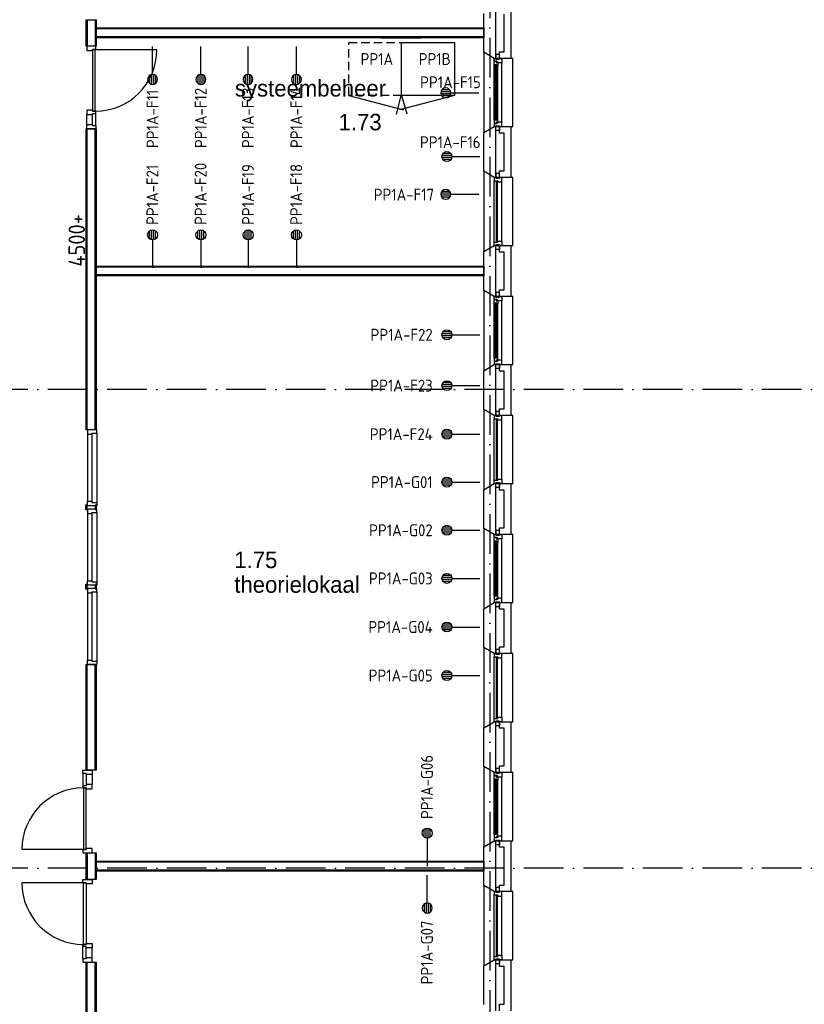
# Model space of a CAD drawing. Header units: millimetres. Extents: x -6587 to 112313, y 244 to 84344.
# Tile 6 of 42: x 26667 to 38533, y 18016 to 32905. Entities that reach past the tile are written whole.
import ezdxf
from ezdxf.enums import TextEntityAlignment as Align

# ---------------------------------------------------------------- set-up
doc = ezdxf.new("R2010")
doc.units = ezdxf.units.MM
doc.header["$LTSCALE"] = 100
doc.linetypes.add('DASHDOT', pattern=[9, 6, -1.5, 0, -1.5])
doc.linetypes.add('HIDDEN', pattern=[9.525, 6.35, -3.175])
doc.layers.get('0').update_dxf_attribs({"linetype": 'CONTINUOUS'})
for name, color, linetype in [('AL$1----_ALGEMEEN', 7, 'CONTINUOUS'), ('AL$1----_TEKST', 7, 'CONTINUOUS'), ('AL$7----_STRAMIEN', 1, 'DASHDOT'), ('AL21----_BUITENWAND', 4, 'CONTINUOUS'), ('AL21K---_ISOLATIE', 1, 'CONTINUOUS'), ('AL22----_BINNENWAND', 7, 'CONTINUOUS'), ('AL28----_KONSTRUKTIE', 3, 'CONTINUOUS'), ('AL31----_BUITENKOZ', 7, 'CONTINUOUS'), ('AL32----_BINNENKOZ', 7, 'CONTINUOUS'), ('AL32----_DRAAIRICHTING', 1, 'CONTINUOUS'), ('BOUW', 8, 'CONTINUOUS'), ('EB6441--_ATTRIB', 2, 'CONTINUOUS'), ('EL63104-_LICHT-ASP230V', 3, 'CONTINUOUS'), ('EL6441--_DATACOM', 3, 'CONTINUOUS'), ('LIJN035', 50, 'CONTINUOUS')]:
    doc.layers.add(name, color=color, linetype=linetype)
doc.styles.add('1_8', font='iso', dxfattribs={"width": 0.7, "height": 1.8})
doc.styles.add('BURO-025', font='BUROFONT.shx', dxfattribs={"height": 250})
doc.styles.get("Standard").update_dxf_attribs({"font": 'iso.shx'})

# ---------------------------------------------------------------- blocks, each defined once
blk = doc.blocks.new('ES4X2')
for p, q in [((-0.45, 1.4), (-0.45, 2.6)), ((-0.15, 1.27), (-0.15, 2.73)), ((0.15, 1.27), (0.15, 2.73)), ((0.45, 1.4), (0.45, 2.6)), ((0, 1.25), (0, -3))]:
    blk.add_line(p, q)
blk.add_circle((0, 2), 0.75)
at = {"style": '1_8', "flags": 8}
for tag, p in [('NUMMER', (1.25, 3.5)), ('CODE', (-1.25, 3.5))]:
    blk.add_attdef(tag, text='', height=1.8, rotation=90, dxfattribs=at).set_placement(p, align=Align.MIDDLE_LEFT)
blk.add_attdef('M_CODE', text='', height=1.8, dxfattribs=at).set_placement((0, 0), align=Align.MIDDLE_CENTER)

msp = doc.modelspace()

# ---------------------------------------------------------------- linework, layer by layer
at = {"layer": 'AL$1----_ALGEMEEN', "color": 8, "linetype": 'HIDDEN'}
msp.add_line((32134.8, 32630), (32734.8, 32630), dxfattribs=at)
at = {"layer": 'AL$7----_STRAMIEN', "color": 1}
for p, q in [((33774.8, 76734.4), (33774.8, 7509.2)), ((94298.3, 27314.6), (16060, 27314.6)), ((94298.3, 20073.8), (16060, 20073.8))]:
    msp.add_line(p, q, dxfattribs=at)
at = {"layer": 'AL21----_BUITENWAND', "color": 8}
for p, q in [((34094.8, 33090), (34094.8, 32320)), ((33994.8, 32420), (33994.8, 32990)), ((33925.8, 32420), (33994.8, 32420)), ((33925.8, 32320), (33925.8, 32420)), ((34094.8, 32320), (33925.8, 32320)), ((33925.8, 31190), (33925.8, 31290)), ((33925.8, 31290), (34094.8, 31290)), ((34094.8, 31290), (34094.8, 30520)), ((33994.8, 31190), (33925.8, 31190)), ((33994.8, 30620), (33994.8, 31190)), ((33925.8, 30620), (33994.8, 30620)), ((33925.8, 30520), (33925.8, 30620)), ((34094.8, 30520), (33925.8, 30520)), ((33925.8, 29390), (33925.8, 29490)), ((33925.8, 29490), (34094.8, 29490)), ((34094.8, 29490), (34094.8, 28720)), ((33994.8, 29390), (33925.8, 29390)), ((33994.8, 28820), (33994.8, 29390)), ((33925.8, 28820), (33994.8, 28820)), ((33925.8, 28720), (33925.8, 28820)), ((34094.8, 28720), (33925.8, 28720)), ((33925.8, 27590), (33925.8, 27690)), ((33925.8, 27690), (34094.8, 27690)), ((33994.8, 27590), (33925.8, 27590)), ((33994.8, 27020), (33994.8, 27590)), ((34094.8, 27690), (34094.8, 26920)), ((33925.8, 27020), (33994.8, 27020)), ((33925.8, 26920), (33925.8, 27020)), ((34094.8, 26920), (33925.8, 26920)), ((33925.8, 25790), (33925.8, 25890)), ((33925.8, 25890), (34094.8, 25890)), ((33994.8, 25790), (33925.8, 25790)), ((33994.8, 25220), (33994.8, 25790)), ((34094.8, 25890), (34094.8, 25120)), ((33925.8, 25220), (33994.8, 25220)), ((33925.8, 25120), (33925.8, 25220)), ((34094.8, 25120), (33925.8, 25120)), ((33925.8, 23990), (33925.8, 24090)), ((33925.8, 24090), (34094.8, 24090)), ((33994.8, 23990), (33925.8, 23990)), ((33994.8, 23420), (33994.8, 23990)), ((34094.8, 24090), (34094.8, 23320)), ((33925.8, 23420), (33994.8, 23420)), ((33925.8, 23320), (33925.8, 23420)), ((34094.8, 23320), (33925.8, 23320)), ((33925.8, 22190), (33925.8, 22290)), ((33925.8, 22290), (34094.8, 22290)), ((33994.8, 22190), (33925.8, 22190)), ((33994.8, 21620), (33994.8, 22190)), ((34094.8, 22290), (34094.8, 21520)), ((33925.8, 21620), (33994.8, 21620)), ((33925.8, 21520), (33925.8, 21620)), ((34094.8, 21520), (33925.8, 21520)), ((33925.8, 20390), (33925.8, 20490)), ((33925.8, 20490), (34094.8, 20490)), ((34094.8, 20490), (34094.8, 19720)), ((33994.8, 20390), (33925.8, 20390)), ((33994.8, 19820), (33994.8, 20390)), ((33925.8, 19820), (33994.8, 19820)), ((33925.8, 19720), (33925.8, 19820)), ((34094.8, 19720), (33925.8, 19720)), ((33925.8, 18590), (33925.8, 18690)), ((33925.8, 18690), (34094.8, 18690)), ((34094.8, 18690), (34094.8, 17920)), ((33994.8, 18590), (33925.8, 18590)), ((33994.8, 18020), (33994.8, 18590)), ((33925.8, 18020), (33994.8, 18020)), ((33925.8, 17920), (33925.8, 18020))]:
    msp.add_line(p, q, dxfattribs=at)
at = {"layer": 'AL21K---_ISOLATIE', "color": 8, "linetype": 'Continuous'}
for p, q in [((33864.8, 32990), (33864.8, 32420)), ((33864.8, 31190), (33864.8, 30620)), ((33864.8, 29390), (33864.8, 28820)), ((33864.8, 27590), (33864.8, 27020)), ((33864.8, 25790), (33864.8, 25220)), ((33864.8, 23990), (33864.8, 23420)), ((33864.8, 22190), (33864.8, 21620)), ((33864.8, 20390), (33864.8, 19820)), ((33864.8, 18590), (33864.8, 18020))]:
    msp.add_line(p, q, dxfattribs=at)
at = {"layer": 'AL22----_BINNENWAND', "color": 8}
for p, q in [((27674.8, 32505), (27674.8, 32905)), ((27674.8, 32905), (27824.8, 32905)), ((27824.8, 32905), (27824.8, 32505)), ((27824.8, 32630), (27824.8, 32780)), ((27824.8, 32780), (33684.8, 32780)), ((33684.8, 32780), (33684.8, 32630)), ((33684.8, 32630), (27824.8, 32630)), ((27824.8, 32505), (27674.8, 32505)), ((27674.8, 26705), (27674.8, 31253.9)), ((27674.8, 31253.9), (27824.8, 31253.9)), ((27824.8, 31253.9), (27824.8, 26705)), ((27824.8, 29030), (27824.8, 29180)), ((27824.8, 29180), (33684.8, 29180)), ((33684.8, 29180), (33684.8, 29030)), ((33684.8, 29030), (27824.8, 29030)), ((27824.8, 26705), (27674.8, 26705)), ((27674.8, 21556.1), (27674.8, 23155)), ((27674.8, 23155), (27824.8, 23155)), ((27824.8, 23155), (27824.8, 21556.1)), ((27824.8, 21556.1), (27674.8, 21556.1)), ((27674.8, 19905), (27674.8, 20305)), ((27674.8, 20305), (27824.8, 20305)), ((27824.8, 20305), (27824.8, 19905)), ((27824.8, 20030), (27824.8, 20180)), ((27824.8, 20180), (33684.8, 20180)), ((33684.8, 20180), (33684.8, 20030)), ((33684.8, 20030), (27824.8, 20030)), ((27824.8, 19905), (27674.8, 19905)), ((27674.8, 15209), (27674.8, 18653.9)), ((27674.8, 18653.9), (27824.8, 18653.9)), ((27824.8, 18653.9), (27824.8, 15209))]:
    msp.add_line(p, q, dxfattribs=at)
at = {"layer": 'AL22----_BINNENWAND', "color": 8, "linetype": 'Continuous'}
for p, q in [((27689.8, 32905), (27689.8, 32505)), ((27809.8, 32905), (27809.8, 32505)), ((33684.8, 32765), (27824.8, 32765)), ((33684.8, 32645), (27824.8, 32645)), ((27689.8, 26705), (27689.8, 31253.9)), ((27809.8, 26705), (27809.8, 31253.9)), ((33684.8, 29165), (27824.8, 29165)), ((33684.8, 29045), (27824.8, 29045)), ((27689.8, 21556.1), (27689.8, 23155)), ((27809.8, 21556.1), (27809.8, 23155)), ((27689.8, 20305), (27689.8, 19905)), ((27809.8, 20305), (27809.8, 19905)), ((33684.8, 20165), (27824.8, 20165)), ((33684.8, 20045), (27824.8, 20045)), ((27689.8, 15209), (27689.8, 18653.9)), ((27809.8, 15209), (27809.8, 18653.9))]:
    msp.add_line(p, q, dxfattribs=at)
at = {"layer": 'AL28----_KONSTRUKTIE', "color": 8}
for p, q in [((33864.8, 33090), (33864.8, 32320)), ((33684.8, 32412.4), (33684.8, 32997.6)), ((33844.8, 32320), (33684.8, 32412.4)), ((33864.8, 32320), (33844.8, 32320)), ((33684.8, 31197.6), (33844.8, 31290)), ((33844.8, 31290), (33864.8, 31290)), ((33864.8, 31290), (33864.8, 30520)), ((33684.8, 30612.4), (33684.8, 31197.6)), ((33844.8, 30520), (33684.8, 30612.4)), ((33864.8, 30520), (33844.8, 30520)), ((33684.8, 29397.6), (33844.8, 29490)), ((33844.8, 29490), (33864.8, 29490)), ((33864.8, 29490), (33864.8, 28720)), ((33684.8, 28812.4), (33684.8, 29397.6)), ((33844.8, 28720), (33684.8, 28812.4)), ((33864.8, 28720), (33844.8, 28720)), ((33684.8, 27597.6), (33844.8, 27690)), ((33684.8, 27012.4), (33684.8, 27597.6)), ((33844.8, 27690), (33864.8, 27690)), ((33864.8, 27690), (33864.8, 26920)), ((33844.8, 26920), (33684.8, 27012.4)), ((33864.8, 26920), (33844.8, 26920)), ((33684.8, 25797.6), (33844.8, 25890)), ((33684.8, 25212.4), (33684.8, 25797.6)), ((33844.8, 25890), (33864.8, 25890)), ((33864.8, 25890), (33864.8, 25120)), ((33844.8, 25120), (33684.8, 25212.4)), ((33864.8, 25120), (33844.8, 25120)), ((33684.8, 23997.6), (33844.8, 24090)), ((33684.8, 23412.4), (33684.8, 23997.6)), ((33844.8, 24090), (33864.8, 24090)), ((33864.8, 24090), (33864.8, 23320)), ((33844.8, 23320), (33684.8, 23412.4)), ((33864.8, 23320), (33844.8, 23320)), ((33684.8, 22197.6), (33844.8, 22290)), ((33684.8, 21612.4), (33684.8, 22197.6)), ((33844.8, 22290), (33864.8, 22290)), ((33864.8, 22290), (33864.8, 21520)), ((33844.8, 21520), (33684.8, 21612.4)), ((33864.8, 21520), (33844.8, 21520)), ((33684.8, 20397.6), (33844.8, 20490)), ((33844.8, 20490), (33864.8, 20490)), ((33864.8, 20490), (33864.8, 19720)), ((33684.8, 19812.4), (33684.8, 20397.6)), ((33844.8, 19720), (33684.8, 19812.4)), ((33864.8, 19720), (33844.8, 19720)), ((33684.8, 18597.6), (33844.8, 18690)), ((33844.8, 18690), (33864.8, 18690)), ((33864.8, 18690), (33864.8, 17920)), ((33684.8, 18012.4), (33684.8, 18597.6))]:
    msp.add_line(p, q, dxfattribs=at)
at = {"layer": 'AL31----_BUITENKOZ', "color": 8}
for p, q in [((33844.8, 32320), (33684.8, 32412.4)), ((33684.8, 32412.4), (33684.8, 31197.6)), ((34124.8, 32320), (33844.8, 32320)), ((33844.8, 32320), (33869.8, 32320)), ((33844.8, 32276), (33844.8, 32320)), ((33925.8, 32381), (33869.8, 32381)), ((33869.8, 32381), (33869.8, 32310)), ((33869.8, 32320), (33869.8, 32310)), ((33869.8, 32310), (33925.8, 32310)), ((33869.8, 32310), (33925.8, 32310)), ((33925.8, 32310), (33925.8, 32381)), ((33925.8, 32310), (33925.8, 32320)), ((33925.8, 32320), (33958.8, 32320)), ((33958.8, 32320), (33958.8, 32253)), ((34124.8, 31290), (34124.8, 32320)), ((33841.8, 32263.3), (33846.1, 32265.7)), ((33841.8, 32220.8), (33841.8, 32263.3)), ((33882.8, 32220.8), (33841.8, 32220.8)), ((33841.8, 31389.2), (33841.8, 32220.8)), ((33844.1, 32220.8), (33857.7, 32220.8)), ((33844.1, 32203.8), (33844.1, 32220.8)), ((33857.7, 32203.8), (33844.1, 32203.8)), ((33880.8, 32276), (33844.8, 32276)), ((33846.1, 32265.7), (33846.1, 32272.8)), ((33846.1, 32272.8), (33875.8, 32272.8)), ((33857.7, 32220.8), (33857.7, 32203.8)), ((33875.8, 32272.8), (33875.8, 32250.3)), ((33875.8, 32250.3), (33880.8, 32250.3)), ((33880.8, 32270), (33880.8, 32276)), ((33895.8, 32270), (33880.8, 32270)), ((33880.8, 32250.3), (33880.8, 32258.3)), ((33880.8, 32258.3), (33895.8, 32258.3)), ((33882.8, 32203.8), (33882.8, 32220.8)), ((33895.8, 32205.9), (33882.8, 32203.8)), ((33895.8, 32253), (33895.8, 32270)), ((33895.8, 32258.3), (33895.8, 32253)), ((33958.8, 32253), (33895.8, 32253)), ((33895.8, 32253), (33895.8, 32205.9)), ((33895.8, 31404.1), (33895.8, 32205.9)), ((33958.8, 31357), (33958.8, 32253)), ((33684.8, 31197.6), (33844.8, 31290)), ((33882.8, 31389.2), (33841.8, 31389.2)), ((33841.8, 31389.2), (33841.8, 31346.7)), ((33841.8, 31346.7), (33846.1, 31344.2)), ((33857.7, 31406.2), (33844.1, 31406.2)), ((33844.1, 31406.2), (33844.1, 31389.2)), ((33844.1, 31389.2), (33857.7, 31389.2)), ((33880.8, 31334), (33844.8, 31334)), ((33844.8, 31334), (33844.8, 31290)), ((33844.8, 31290), (34124.8, 31290)), ((33844.8, 31290), (33869.8, 31290)), ((33846.1, 31344.2), (33846.1, 31337.2)), ((33846.1, 31337.2), (33875.8, 31337.2)), ((33857.7, 31389.2), (33857.7, 31406.2)), ((33869.8, 31300), (33925.8, 31300)), ((33869.8, 31229), (33869.8, 31300)), ((33869.8, 31290), (33869.8, 31300)), ((33869.8, 31300), (33925.8, 31300)), ((33875.8, 31337.2), (33875.8, 31359.7)), ((33875.8, 31359.7), (33880.8, 31359.7)), ((33880.8, 31359.7), (33880.8, 31351.7)), ((33880.8, 31351.7), (33895.8, 31351.7)), ((33895.8, 31340), (33880.8, 31340)), ((33880.8, 31340), (33880.8, 31334)), ((33895.8, 31404.1), (33882.8, 31406.2)), ((33882.8, 31406.2), (33882.8, 31389.2)), ((33895.8, 31357), (33895.8, 31404.1)), ((33958.8, 31357), (33895.8, 31357)), ((33895.8, 31357), (33895.8, 31340)), ((33895.8, 31351.7), (33895.8, 31357)), ((33925.8, 31300), (33925.8, 31229)), ((33925.8, 31300), (33925.8, 31290)), ((33925.8, 31290), (33958.8, 31290)), ((33958.8, 31290), (33958.8, 31357)), ((33925.8, 31229), (33869.8, 31229)), ((33844.8, 30520), (33684.8, 30612.4)), ((33684.8, 30612.4), (33684.8, 29397.6)), ((33925.8, 30581), (33869.8, 30581)), ((33869.8, 30581), (33869.8, 30510)), ((33925.8, 30510), (33925.8, 30581)), ((34124.8, 30520), (33844.8, 30520)), ((33844.8, 29540), (33844.8, 30470)), ((33869.8, 30510), (33925.8, 30510)), ((33958.8, 29557), (33958.8, 30453)), ((34124.8, 29490), (34124.8, 30520)), ((33684.8, 29397.6), (33844.8, 29490)), ((33844.8, 29490), (34124.8, 29490)), ((33869.8, 29500), (33925.8, 29500)), ((33869.8, 29429), (33869.8, 29500)), ((33925.8, 29500), (33925.8, 29429)), ((33925.8, 29429), (33869.8, 29429)), ((33844.8, 28720), (33684.8, 28812.4)), ((33684.8, 28812.4), (33684.8, 27597.6)), ((33925.8, 28781), (33869.8, 28781)), ((33869.8, 28781), (33869.8, 28710)), ((33925.8, 28710), (33925.8, 28781)), ((33841.8, 28663.3), (33846.1, 28665.7)), ((33841.8, 28620.8), (33841.8, 28663.3)), ((33882.8, 28620.8), (33841.8, 28620.8)), ((33841.8, 27789.2), (33841.8, 28620.8)), ((33844.1, 28620.8), (33857.7, 28620.8)), ((33844.1, 28603.8), (33844.1, 28620.8)), ((33857.7, 28603.8), (33844.1, 28603.8)), ((34124.8, 28720), (33844.8, 28720)), ((33844.8, 28720), (33869.8, 28720)), ((33844.8, 28676), (33844.8, 28720)), ((33880.8, 28676), (33844.8, 28676)), ((33846.1, 28665.7), (33846.1, 28672.8)), ((33846.1, 28672.8), (33875.8, 28672.8)), ((33857.7, 28620.8), (33857.7, 28603.8)), ((33869.8, 28720), (33869.8, 28710)), ((33869.8, 28710), (33925.8, 28710)), ((33869.8, 28710), (33925.8, 28710)), ((33875.8, 28672.8), (33875.8, 28650.3)), ((33875.8, 28650.3), (33880.8, 28650.3)), ((33880.8, 28670), (33880.8, 28676)), ((33895.8, 28670), (33880.8, 28670)), ((33880.8, 28650.3), (33880.8, 28658.3)), ((33880.8, 28658.3), (33895.8, 28658.3)), ((33882.8, 28603.8), (33882.8, 28620.8)), ((33895.8, 28605.9), (33882.8, 28603.8)), ((33895.8, 28653), (33895.8, 28670)), ((33895.8, 28658.3), (33895.8, 28653)), ((33958.8, 28653), (33895.8, 28653)), ((33895.8, 28653), (33895.8, 28605.9)), ((33895.8, 27804.1), (33895.8, 28605.9)), ((33925.8, 28710), (33925.8, 28720)), ((33925.8, 28720), (33958.8, 28720)), ((33958.8, 28720), (33958.8, 28653)), ((33958.8, 27757), (33958.8, 28653)), ((34124.8, 27690), (34124.8, 28720)), ((33882.8, 27789.2), (33841.8, 27789.2)), ((33841.8, 27789.2), (33841.8, 27746.7)), ((33841.8, 27746.7), (33846.1, 27744.2)), ((33857.7, 27806.2), (33844.1, 27806.2)), ((33844.1, 27806.2), (33844.1, 27789.2)), ((33844.1, 27789.2), (33857.7, 27789.2)), ((33880.8, 27734), (33844.8, 27734)), ((33844.8, 27734), (33844.8, 27690)), ((33846.1, 27744.2), (33846.1, 27737.2)), ((33846.1, 27737.2), (33875.8, 27737.2)), ((33857.7, 27789.2), (33857.7, 27806.2)), ((33869.8, 27700), (33925.8, 27700)), ((33869.8, 27629), (33869.8, 27700)), ((33869.8, 27690), (33869.8, 27700)), ((33869.8, 27700), (33925.8, 27700)), ((33875.8, 27737.2), (33875.8, 27759.7)), ((33875.8, 27759.7), (33880.8, 27759.7)), ((33880.8, 27759.7), (33880.8, 27751.7)), ((33880.8, 27751.7), (33895.8, 27751.7)), ((33895.8, 27740), (33880.8, 27740)), ((33880.8, 27740), (33880.8, 27734)), ((33895.8, 27804.1), (33882.8, 27806.2)), ((33882.8, 27806.2), (33882.8, 27789.2)), ((33895.8, 27757), (33895.8, 27804.1)), ((33958.8, 27757), (33895.8, 27757)), ((33895.8, 27757), (33895.8, 27740)), ((33895.8, 27751.7), (33895.8, 27757)), ((33925.8, 27700), (33925.8, 27629)), ((33925.8, 27700), (33925.8, 27690)), ((33958.8, 27690), (33958.8, 27757)), ((33684.8, 27597.6), (33844.8, 27690)), ((33844.8, 27690), (34124.8, 27690)), ((33844.8, 27690), (33869.8, 27690)), ((33925.8, 27629), (33869.8, 27629)), ((33925.8, 27690), (33958.8, 27690)), ((33844.8, 26920), (33684.8, 27012.4)), ((33684.8, 27012.4), (33684.8, 25797.6)), ((33925.8, 26981), (33869.8, 26981)), ((33869.8, 26981), (33869.8, 26910)), ((33925.8, 26910), (33925.8, 26981)), ((34124.8, 26920), (33844.8, 26920)), ((33844.8, 25940), (33844.8, 26870)), ((33869.8, 26910), (33925.8, 26910)), ((33958.8, 25957), (33958.8, 26853)), ((34124.8, 25890), (34124.8, 26920)), ((33684.8, 25797.6), (33844.8, 25890)), ((33844.8, 25890), (34124.8, 25890)), ((33869.8, 25900), (33925.8, 25900)), ((33869.8, 25829), (33869.8, 25900)), ((33925.8, 25829), (33869.8, 25829)), ((33925.8, 25900), (33925.8, 25829)), ((33844.8, 25120), (33684.8, 25212.4)), ((33684.8, 25212.4), (33684.8, 23997.6)), ((33925.8, 25181), (33869.8, 25181)), ((33869.8, 25181), (33869.8, 25110)), ((33925.8, 25110), (33925.8, 25181)), ((33841.8, 25063.3), (33846.1, 25065.7)), ((33841.8, 25020.8), (33841.8, 25063.3)), ((33882.8, 25020.8), (33841.8, 25020.8)), ((33841.8, 24189.2), (33841.8, 25020.8)), ((33844.1, 25020.8), (33857.7, 25020.8)), ((33844.1, 25003.8), (33844.1, 25020.8)), ((34124.8, 25120), (33844.8, 25120)), ((33844.8, 25120), (33869.8, 25120)), ((33844.8, 25076), (33844.8, 25120)), ((33880.8, 25076), (33844.8, 25076)), ((33846.1, 25065.7), (33846.1, 25072.8)), ((33846.1, 25072.8), (33875.8, 25072.8)), ((33857.7, 25020.8), (33857.7, 25003.8)), ((33869.8, 25120), (33869.8, 25110)), ((33869.8, 25110), (33925.8, 25110)), ((33869.8, 25110), (33925.8, 25110)), ((33875.8, 25072.8), (33875.8, 25050.3)), ((33875.8, 25050.3), (33880.8, 25050.3)), ((33880.8, 25070), (33880.8, 25076)), ((33895.8, 25070), (33880.8, 25070)), ((33880.8, 25050.3), (33880.8, 25058.3)), ((33880.8, 25058.3), (33895.8, 25058.3)), ((33882.8, 25003.8), (33882.8, 25020.8)), ((33895.8, 25053), (33895.8, 25070)), ((33895.8, 25058.3), (33895.8, 25053)), ((33895.8, 25053), (33895.8, 25005.9)), ((33958.8, 25053), (33895.8, 25053)), ((33925.8, 25110), (33925.8, 25120)), ((33925.8, 25120), (33958.8, 25120)), ((33958.8, 25120), (33958.8, 25053)), ((33958.8, 24157), (33958.8, 25053)), ((34124.8, 24090), (34124.8, 25120)), ((33857.7, 25003.8), (33844.1, 25003.8)), ((33895.8, 25005.9), (33882.8, 25003.8)), ((33895.8, 24204.1), (33895.8, 25005.9)), ((33882.8, 24189.2), (33841.8, 24189.2)), ((33841.8, 24189.2), (33841.8, 24146.7)), ((33841.8, 24146.7), (33846.1, 24144.2)), ((33857.7, 24206.2), (33844.1, 24206.2)), ((33844.1, 24206.2), (33844.1, 24189.2)), ((33844.1, 24189.2), (33857.7, 24189.2)), ((33880.8, 24134), (33844.8, 24134)), ((33844.8, 24134), (33844.8, 24090)), ((33846.1, 24144.2), (33846.1, 24137.2)), ((33846.1, 24137.2), (33875.8, 24137.2)), ((33857.7, 24189.2), (33857.7, 24206.2)), ((33875.8, 24137.2), (33875.8, 24159.7)), ((33875.8, 24159.7), (33880.8, 24159.7)), ((33880.8, 24159.7), (33880.8, 24151.7)), ((33880.8, 24151.7), (33895.8, 24151.7)), ((33895.8, 24140), (33880.8, 24140)), ((33880.8, 24140), (33880.8, 24134)), ((33895.8, 24204.1), (33882.8, 24206.2)), ((33882.8, 24206.2), (33882.8, 24189.2)), ((33895.8, 24157), (33895.8, 24204.1)), ((33958.8, 24157), (33895.8, 24157)), ((33895.8, 24157), (33895.8, 24140)), ((33895.8, 24151.7), (33895.8, 24157)), ((33958.8, 24090), (33958.8, 24157)), ((33684.8, 23997.6), (33844.8, 24090)), ((33844.8, 24090), (33869.8, 24090)), ((33844.8, 24090), (34124.8, 24090)), ((33869.8, 24090), (33869.8, 24100)), ((33869.8, 24100), (33925.8, 24100)), ((33869.8, 24100), (33925.8, 24100)), ((33869.8, 24029), (33869.8, 24100)), ((33925.8, 24029), (33869.8, 24029)), ((33925.8, 24100), (33925.8, 24090)), ((33925.8, 24100), (33925.8, 24029)), ((33925.8, 24090), (33958.8, 24090)), ((33844.8, 23320), (33684.8, 23412.4)), ((33684.8, 23412.4), (33684.8, 22197.6)), ((33925.8, 23381), (33869.8, 23381)), ((33869.8, 23381), (33869.8, 23310)), ((33925.8, 23310), (33925.8, 23381)), ((34124.8, 23320), (33844.8, 23320)), ((33844.8, 22340), (33844.8, 23270)), ((33869.8, 23310), (33925.8, 23310)), ((33958.8, 22357), (33958.8, 23253)), ((34124.8, 22290), (34124.8, 23320)), ((33684.8, 22197.6), (33844.8, 22290)), ((33844.8, 22290), (34124.8, 22290)), ((33869.8, 22300), (33925.8, 22300)), ((33869.8, 22229), (33869.8, 22300)), ((33925.8, 22229), (33869.8, 22229)), ((33925.8, 22300), (33925.8, 22229)), ((33844.8, 21520), (33684.8, 21612.4)), ((33684.8, 21612.4), (33684.8, 20397.6)), ((33841.8, 21463.3), (33846.1, 21465.7)), ((33841.8, 21420.8), (33841.8, 21463.3)), ((34124.8, 21520), (33844.8, 21520)), ((33844.8, 21520), (33869.8, 21520)), ((33844.8, 21476), (33844.8, 21520)), ((33880.8, 21476), (33844.8, 21476)), ((33846.1, 21465.7), (33846.1, 21472.8)), ((33846.1, 21472.8), (33875.8, 21472.8)), ((33925.8, 21581), (33869.8, 21581)), ((33869.8, 21581), (33869.8, 21510)), ((33869.8, 21520), (33869.8, 21510)), ((33869.8, 21510), (33925.8, 21510)), ((33869.8, 21510), (33925.8, 21510)), ((33875.8, 21472.8), (33875.8, 21450.3)), ((33875.8, 21450.3), (33880.8, 21450.3)), ((33880.8, 21470), (33880.8, 21476)), ((33895.8, 21470), (33880.8, 21470)), ((33880.8, 21450.3), (33880.8, 21458.3)), ((33880.8, 21458.3), (33895.8, 21458.3)), ((33895.8, 21453), (33895.8, 21470)), ((33895.8, 21458.3), (33895.8, 21453)), ((33958.8, 21453), (33895.8, 21453)), ((33895.8, 21453), (33895.8, 21405.9)), ((33925.8, 21510), (33925.8, 21581)), ((33925.8, 21510), (33925.8, 21520)), ((33925.8, 21520), (33958.8, 21520)), ((33958.8, 21520), (33958.8, 21453)), ((33958.8, 20557), (33958.8, 21453)), ((34124.8, 20490), (34124.8, 21520)), ((33882.8, 21420.8), (33841.8, 21420.8)), ((33841.8, 20589.2), (33841.8, 21420.8)), ((33844.1, 21420.8), (33857.7, 21420.8)), ((33844.1, 21403.8), (33844.1, 21420.8)), ((33857.7, 21403.8), (33844.1, 21403.8)), ((33857.7, 21420.8), (33857.7, 21403.8)), ((33882.8, 21403.8), (33882.8, 21420.8)), ((33895.8, 21405.9), (33882.8, 21403.8)), ((33895.8, 20604.1), (33895.8, 21405.9)), ((33882.8, 20589.2), (33841.8, 20589.2)), ((33841.8, 20589.2), (33841.8, 20546.7)), ((33841.8, 20546.7), (33846.1, 20544.2)), ((33857.7, 20606.2), (33844.1, 20606.2)), ((33844.1, 20606.2), (33844.1, 20589.2)), ((33844.1, 20589.2), (33857.7, 20589.2)), ((33857.7, 20589.2), (33857.7, 20606.2)), ((33875.8, 20537.2), (33875.8, 20559.7)), ((33875.8, 20559.7), (33880.8, 20559.7)), ((33880.8, 20559.7), (33880.8, 20551.7)), ((33880.8, 20551.7), (33895.8, 20551.7)), ((33895.8, 20604.1), (33882.8, 20606.2)), ((33882.8, 20606.2), (33882.8, 20589.2)), ((33895.8, 20557), (33895.8, 20604.1)), ((33958.8, 20557), (33895.8, 20557)), ((33895.8, 20557), (33895.8, 20540)), ((33895.8, 20551.7), (33895.8, 20557)), ((33958.8, 20490), (33958.8, 20557)), ((33684.8, 20397.6), (33844.8, 20490)), ((33880.8, 20534), (33844.8, 20534)), ((33844.8, 20534), (33844.8, 20490)), ((33844.8, 20490), (34124.8, 20490)), ((33844.8, 20490), (33869.8, 20490)), ((33846.1, 20544.2), (33846.1, 20537.2)), ((33846.1, 20537.2), (33875.8, 20537.2)), ((33869.8, 20500), (33925.8, 20500)), ((33869.8, 20429), (33869.8, 20500)), ((33869.8, 20490), (33869.8, 20500)), ((33869.8, 20500), (33925.8, 20500)), ((33925.8, 20429), (33869.8, 20429)), ((33895.8, 20540), (33880.8, 20540)), ((33880.8, 20540), (33880.8, 20534)), ((33925.8, 20500), (33925.8, 20429)), ((33925.8, 20500), (33925.8, 20490)), ((33925.8, 20490), (33958.8, 20490)), ((33844.8, 19720), (33684.8, 19812.4)), ((33684.8, 19812.4), (33684.8, 18597.6)), ((34124.8, 19720), (33844.8, 19720)), ((33844.8, 18740), (33844.8, 19670)), ((33925.8, 19781), (33869.8, 19781)), ((33869.8, 19781), (33869.8, 19710)), ((33869.8, 19710), (33925.8, 19710)), ((33925.8, 19710), (33925.8, 19781)), ((34124.8, 18690), (34124.8, 19720)), ((33958.8, 18757), (33958.8, 19653)), ((33684.8, 18597.6), (33844.8, 18690)), ((33844.8, 18690), (34124.8, 18690)), ((33869.8, 18700), (33925.8, 18700)), ((33869.8, 18629), (33869.8, 18700)), ((33925.8, 18629), (33869.8, 18629)), ((33925.8, 18700), (33925.8, 18629))]:
    msp.add_line(p, q, dxfattribs=at)
at = {"layer": 'AL31----_BUITENKOZ', "color": 8, "linetype": 'Continuous'}
for p, q in [((33880.8, 32218.8), (33859.8, 32218.8)), ((33859.8, 32218.8), (33859.8, 31391.2)), ((33880.8, 31391.2), (33880.8, 32218.8)), ((33859.8, 31391.2), (33880.8, 31391.2)), ((33869.8, 30520), (33844.8, 30520)), ((33844.8, 30520), (33844.8, 30470)), ((33844.8, 30470), (33844.8, 30470)), ((33844.8, 30470), (33895.8, 30470)), ((33869.8, 30510), (33869.8, 30520)), ((33869.8, 30520), (33869.8, 30520)), ((33925.8, 30510), (33869.8, 30510)), ((33891.8, 30465), (33870.8, 30465)), ((33870.8, 30465), (33870.8, 29545)), ((33891.8, 29545), (33891.8, 30465)), ((33895.8, 30470), (33895.8, 30453)), ((33895.8, 30453), (33958.8, 30453)), ((33958.8, 30520), (33925.8, 30520)), ((33925.8, 30520), (33925.8, 30510)), ((33958.8, 30453), (33958.8, 30520)), ((33958.8, 30453), (33958.8, 30453)), ((33958.8, 30453), (33958.8, 30453)), ((33958.8, 30453), (33958.8, 30453)), ((33958.8, 30453), (33958.8, 30453)), ((33844.8, 29540), (33844.8, 29540)), ((33844.8, 29540), (33895.8, 29540)), ((33844.8, 29490), (33844.8, 29540)), ((33869.8, 29490), (33844.8, 29490)), ((33925.8, 29500), (33869.8, 29500)), ((33869.8, 29500), (33869.8, 29490)), ((33869.8, 29490), (33869.8, 29490)), ((33870.8, 29545), (33891.8, 29545)), ((33895.8, 29540), (33895.8, 29557)), ((33895.8, 29557), (33958.8, 29557)), ((33925.8, 29490), (33925.8, 29500)), ((33958.8, 29490), (33925.8, 29490)), ((33958.8, 29557), (33958.8, 29557)), ((33958.8, 29557), (33958.8, 29557)), ((33958.8, 29557), (33958.8, 29557)), ((33958.8, 29557), (33958.8, 29557)), ((33958.8, 29557), (33958.8, 29490)), ((33880.8, 28618.8), (33859.8, 28618.8)), ((33859.8, 28618.8), (33859.8, 27791.2)), ((33880.8, 27791.2), (33880.8, 28618.8)), ((33859.8, 27791.2), (33880.8, 27791.2)), ((33869.8, 26920), (33844.8, 26920)), ((33844.8, 26920), (33844.8, 26870)), ((33844.8, 26870), (33844.8, 26870)), ((33844.8, 26870), (33895.8, 26870)), ((33869.8, 26910), (33869.8, 26920)), ((33869.8, 26920), (33869.8, 26920)), ((33925.8, 26910), (33869.8, 26910)), ((33891.8, 26865), (33870.8, 26865)), ((33870.8, 26865), (33870.8, 25945)), ((33891.8, 25945), (33891.8, 26865)), ((33895.8, 26870), (33895.8, 26853)), ((33895.8, 26853), (33958.8, 26853)), ((33958.8, 26920), (33925.8, 26920)), ((33925.8, 26920), (33925.8, 26910)), ((33958.8, 26853), (33958.8, 26920)), ((33958.8, 26853), (33958.8, 26853)), ((33958.8, 26853), (33958.8, 26853)), ((33958.8, 26853), (33958.8, 26853)), ((33958.8, 26853), (33958.8, 26853)), ((33844.8, 25940), (33844.8, 25940)), ((33844.8, 25940), (33895.8, 25940)), ((33844.8, 25890), (33844.8, 25940)), ((33870.8, 25945), (33891.8, 25945)), ((33895.8, 25940), (33895.8, 25957)), ((33895.8, 25957), (33958.8, 25957)), ((33958.8, 25957), (33958.8, 25957)), ((33958.8, 25957), (33958.8, 25957)), ((33958.8, 25957), (33958.8, 25957)), ((33958.8, 25957), (33958.8, 25957)), ((33958.8, 25957), (33958.8, 25890)), ((33869.8, 25890), (33844.8, 25890)), ((33925.8, 25900), (33869.8, 25900)), ((33869.8, 25900), (33869.8, 25890)), ((33869.8, 25890), (33869.8, 25890)), ((33925.8, 25890), (33925.8, 25900)), ((33958.8, 25890), (33925.8, 25890)), ((33880.8, 25018.8), (33859.8, 25018.8)), ((33859.8, 25018.8), (33859.8, 24191.2)), ((33880.8, 24191.2), (33880.8, 25018.8)), ((33859.8, 24191.2), (33880.8, 24191.2)), ((33869.8, 23320), (33844.8, 23320)), ((33844.8, 23320), (33844.8, 23270)), ((33844.8, 23270), (33844.8, 23270)), ((33844.8, 23270), (33895.8, 23270)), ((33869.8, 23310), (33869.8, 23320)), ((33869.8, 23320), (33869.8, 23320)), ((33925.8, 23310), (33869.8, 23310)), ((33891.8, 23265), (33870.8, 23265)), ((33870.8, 23265), (33870.8, 22345)), ((33891.8, 22345), (33891.8, 23265)), ((33895.8, 23270), (33895.8, 23253)), ((33895.8, 23253), (33958.8, 23253)), ((33958.8, 23320), (33925.8, 23320)), ((33925.8, 23320), (33925.8, 23310)), ((33958.8, 23253), (33958.8, 23320)), ((33958.8, 23253), (33958.8, 23253)), ((33958.8, 23253), (33958.8, 23253)), ((33958.8, 23253), (33958.8, 23253)), ((33958.8, 23253), (33958.8, 23253)), ((33844.8, 22340), (33844.8, 22340)), ((33844.8, 22340), (33895.8, 22340)), ((33844.8, 22290), (33844.8, 22340)), ((33870.8, 22345), (33891.8, 22345)), ((33895.8, 22340), (33895.8, 22357)), ((33895.8, 22357), (33958.8, 22357)), ((33958.8, 22357), (33958.8, 22357)), ((33958.8, 22357), (33958.8, 22357)), ((33958.8, 22357), (33958.8, 22357)), ((33958.8, 22357), (33958.8, 22357)), ((33958.8, 22357), (33958.8, 22290)), ((33869.8, 22290), (33844.8, 22290)), ((33925.8, 22300), (33869.8, 22300)), ((33869.8, 22300), (33869.8, 22290)), ((33869.8, 22290), (33869.8, 22290)), ((33925.8, 22290), (33925.8, 22300)), ((33958.8, 22290), (33925.8, 22290)), ((33880.8, 21418.8), (33859.8, 21418.8)), ((33859.8, 21418.8), (33859.8, 20591.2)), ((33880.8, 20591.2), (33880.8, 21418.8)), ((33859.8, 20591.2), (33880.8, 20591.2)), ((33869.8, 19720), (33844.8, 19720)), ((33844.8, 19720), (33844.8, 19670)), ((33844.8, 19670), (33844.8, 19670)), ((33844.8, 19670), (33895.8, 19670)), ((33869.8, 19710), (33869.8, 19720)), ((33869.8, 19720), (33869.8, 19720)), ((33925.8, 19710), (33869.8, 19710)), ((33891.8, 19665), (33870.8, 19665)), ((33870.8, 19665), (33870.8, 18745)), ((33891.8, 18745), (33891.8, 19665)), ((33895.8, 19670), (33895.8, 19653)), ((33958.8, 19720), (33925.8, 19720)), ((33925.8, 19720), (33925.8, 19710)), ((33958.8, 19653), (33958.8, 19720)), ((33895.8, 19653), (33958.8, 19653)), ((33958.8, 19653), (33958.8, 19653)), ((33958.8, 19653), (33958.8, 19653)), ((33958.8, 19653), (33958.8, 19653)), ((33958.8, 19653), (33958.8, 19653)), ((33844.8, 18740), (33844.8, 18740)), ((33844.8, 18740), (33895.8, 18740)), ((33844.8, 18690), (33844.8, 18740)), ((33869.8, 18690), (33844.8, 18690)), ((33925.8, 18700), (33869.8, 18700)), ((33869.8, 18700), (33869.8, 18690)), ((33869.8, 18690), (33869.8, 18690)), ((33870.8, 18745), (33891.8, 18745)), ((33895.8, 18740), (33895.8, 18757)), ((33895.8, 18757), (33958.8, 18757)), ((33925.8, 18690), (33925.8, 18700)), ((33958.8, 18690), (33925.8, 18690)), ((33958.8, 18757), (33958.8, 18757)), ((33958.8, 18757), (33958.8, 18757)), ((33958.8, 18757), (33958.8, 18757)), ((33958.8, 18757), (33958.8, 18757)), ((33958.8, 18757), (33958.8, 18690))]:
    msp.add_line(p, q, dxfattribs=at)
at = {"layer": 'AL32----_BINNENKOZ', "color": 8}
for p, q in [((27819.3, 32504.9), (27680.3, 32504.9)), ((27680.3, 32504.9), (27680.3, 32437.9)), ((27819.3, 32454.9), (27819.3, 32504.9)), ((27680.3, 32437.9), (27768.3, 32437.9)), ((27768.3, 32437.9), (27768.3, 32454.9)), ((27768.3, 32454.9), (27819.3, 32454.9)), ((27808.3, 32454.9), (27768.3, 32454.9)), ((27768.3, 32454.9), (27768.3, 31520.9)), ((27808.3, 31520.9), (27808.3, 32454.9)), ((27768.3, 31537.9), (27680.3, 31537.9)), ((27680.3, 31537.9), (27680.3, 31470.9)), ((27680.3, 31470.9), (27768.3, 31470.9)), ((27680.3, 31320.9), (27680.3, 31470.9)), ((27768.3, 31520.9), (27768.3, 31537.9)), ((27819.3, 31520.9), (27768.3, 31520.9)), ((27768.3, 31520.9), (27808.3, 31520.9)), ((27768.3, 31470.9), (27768.3, 31487.9)), ((27768.3, 31487.9), (27819.3, 31487.9)), ((27768.3, 31320.9), (27768.3, 31470.9)), ((27819.3, 31487.9), (27819.3, 31520.9)), ((27819.3, 31487.9), (27819.3, 31520.9)), ((27819.3, 31303.9), (27819.3, 31487.9)), ((27680.3, 31253.9), (27680.3, 31320.9)), ((27680.3, 31320.9), (27768.3, 31320.9)), ((27768.3, 31320.9), (27768.3, 31303.9)), ((27768.3, 31303.9), (27819.3, 31303.9)), ((27819.3, 31303.9), (27819.3, 31253.9)), ((27819.3, 31253.9), (27680.3, 31253.9)), ((27831.8, 26705), (27692.8, 26705)), ((27692.8, 26705), (27692.8, 26638)), ((27755.8, 26638), (27755.8, 26655)), ((27755.8, 26655), (27831.8, 26655)), ((27831.8, 26655), (27831.8, 26705)), ((27831.8, 26655), (27831.8, 25605)), ((27692.8, 26638), (27692.8, 25622)), ((27692.8, 26638), (27755.8, 26638)), ((27755.8, 26638), (27755.8, 25622)), ((27692.8, 25555), (27692.8, 25622)), ((27692.8, 25622), (27755.8, 25622)), ((27755.8, 25622), (27755.8, 25605)), ((27669.3, 25555), (27669.3, 25567.5)), ((27669.3, 25567.5), (27687.3, 25567.5)), ((27669.3, 25492.5), (27669.3, 25555)), ((27687.3, 25492.5), (27669.3, 25492.5)), ((27687.3, 25505), (27687.3, 25555)), ((27687.3, 25555), (27692.8, 25555)), ((27687.3, 25505), (27687.3, 25492.5)), ((27692.8, 25505), (27687.3, 25505)), ((27831.8, 25555), (27692.8, 25555)), ((27831.8, 25505), (27692.8, 25505)), ((27692.8, 25505), (27692.8, 25438)), ((27755.8, 25605), (27831.8, 25605)), ((27812.3, 25555), (27806.8, 25555)), ((27806.8, 25505), (27812.3, 25505)), ((27830.3, 25567.5), (27812.3, 25567.5)), ((27812.3, 25505), (27812.3, 25555)), ((27812.3, 25505), (27812.3, 25492.5)), ((27812.3, 25492.5), (27830.3, 25492.5)), ((27830.3, 25555), (27830.3, 25567.5)), ((27830.3, 25492.5), (27830.3, 25555)), ((27831.8, 25605), (27831.8, 25555)), ((27831.8, 25455), (27831.8, 25505)), ((27692.8, 25438), (27755.8, 25438)), ((27692.8, 25438), (27692.8, 24422)), ((27755.8, 25438), (27755.8, 25455)), ((27755.8, 25455), (27831.8, 25455)), ((27755.8, 25438), (27755.8, 24422)), ((27831.8, 25455), (27831.8, 24405)), ((27692.8, 24355), (27692.8, 24422)), ((27692.8, 24422), (27755.8, 24422)), ((27755.8, 24422), (27755.8, 24405)), ((27669.3, 24355), (27669.3, 24367.5)), ((27669.3, 24367.5), (27687.3, 24367.5)), ((27669.3, 24292.5), (27669.3, 24355)), ((27687.3, 24292.5), (27669.3, 24292.5)), ((27687.3, 24305), (27687.3, 24355)), ((27687.3, 24355), (27692.8, 24355)), ((27687.3, 24305), (27687.3, 24292.5)), ((27692.8, 24305), (27687.3, 24305)), ((27831.8, 24355), (27692.8, 24355)), ((27831.8, 24305), (27692.8, 24305)), ((27692.8, 24305), (27692.8, 24238)), ((27755.8, 24405), (27831.8, 24405)), ((27812.3, 24355), (27806.8, 24355)), ((27806.8, 24305), (27812.3, 24305)), ((27830.3, 24367.5), (27812.3, 24367.5)), ((27812.3, 24305), (27812.3, 24355)), ((27812.3, 24305), (27812.3, 24292.5)), ((27812.3, 24292.5), (27830.3, 24292.5)), ((27830.3, 24355), (27830.3, 24367.5)), ((27830.3, 24292.5), (27830.3, 24355)), ((27831.8, 24405), (27831.8, 24355)), ((27831.8, 24255), (27831.8, 24305)), ((27692.8, 24238), (27755.8, 24238)), ((27692.8, 24238), (27692.8, 23222)), ((27755.8, 24238), (27755.8, 24255)), ((27755.8, 24255), (27831.8, 24255)), ((27755.8, 24238), (27755.8, 23222)), ((27831.8, 24255), (27831.8, 23205)), ((27692.8, 23155), (27692.8, 23222)), ((27692.8, 23222), (27755.8, 23222)), ((27831.8, 23155), (27692.8, 23155)), ((27755.8, 23222), (27755.8, 23205)), ((27755.8, 23205), (27831.8, 23205)), ((27831.8, 23205), (27831.8, 23155)), ((27623.3, 21506.1), (27623.3, 21556.1)), ((27623.3, 21556.1), (27762.3, 21556.1)), ((27674.3, 21506.1), (27623.3, 21506.1)), ((27623.3, 21506.1), (27623.3, 21322.1)), ((27674.3, 21489.1), (27674.3, 21506.1)), ((27762.3, 21489.1), (27674.3, 21489.1)), ((27674.3, 21489.1), (27674.3, 21339.1)), ((27762.3, 21556.1), (27762.3, 21489.1)), ((27762.3, 21489.1), (27762.3, 21339.1)), ((27623.3, 21322.1), (27623.3, 21289.1)), ((27674.3, 21322.1), (27623.3, 21322.1)), ((27623.3, 21322.1), (27623.3, 21289.1)), ((27762.3, 21339.1), (27674.3, 21339.1)), ((27674.3, 21339.1), (27674.3, 21322.1)), ((27762.3, 21272.1), (27762.3, 21339.1)), ((27623.3, 21289.1), (27674.3, 21289.1)), ((27674.3, 21289.1), (27634.3, 21289.1)), ((27634.3, 21289.1), (27634.3, 20355.1)), ((27674.3, 21289.1), (27674.3, 21272.1)), ((27674.3, 20355.1), (27674.3, 21289.1)), ((27674.3, 21272.1), (27762.3, 21272.1)), ((27674.3, 20355.1), (27623.3, 20355.1)), ((27623.3, 20355.1), (27623.3, 20305.1)), ((27623.3, 20305.1), (27762.3, 20305.1)), ((27634.3, 20355.1), (27674.3, 20355.1)), ((27674.3, 20372.1), (27674.3, 20355.1)), ((27762.3, 20372.1), (27674.3, 20372.1)), ((27762.3, 20305.1), (27762.3, 20372.1)), ((27623.3, 19854.9), (27623.3, 19904.9)), ((27623.3, 19904.9), (27762.3, 19904.9)), ((27674.3, 19854.9), (27623.3, 19854.9)), ((27634.3, 18920.9), (27634.3, 19854.9)), ((27634.3, 19854.9), (27674.3, 19854.9)), ((27674.3, 19837.9), (27674.3, 19854.9)), ((27674.3, 19854.9), (27674.3, 18920.9)), ((27762.3, 19837.9), (27674.3, 19837.9)), ((27762.3, 19904.9), (27762.3, 19837.9)), ((27623.3, 18887.9), (27623.3, 18920.9)), ((27623.3, 18920.9), (27674.3, 18920.9)), ((27623.3, 18887.9), (27623.3, 18920.9)), ((27674.3, 18920.9), (27634.3, 18920.9)), ((27674.3, 18920.9), (27674.3, 18937.9)), ((27674.3, 18937.9), (27762.3, 18937.9)), ((27762.3, 18937.9), (27762.3, 18870.9)), ((27623.3, 18703.9), (27623.3, 18887.9)), ((27674.3, 18887.9), (27623.3, 18887.9)), ((27674.3, 18870.9), (27674.3, 18887.9)), ((27674.3, 18720.9), (27674.3, 18870.9)), ((27762.3, 18870.9), (27674.3, 18870.9)), ((27762.3, 18720.9), (27762.3, 18870.9)), ((27674.3, 18703.9), (27623.3, 18703.9)), ((27623.3, 18703.9), (27623.3, 18653.9)), ((27623.3, 18653.9), (27762.3, 18653.9)), ((27674.3, 18720.9), (27674.3, 18703.9)), ((27762.3, 18720.9), (27674.3, 18720.9)), ((27762.3, 18653.9), (27762.3, 18720.9))]:
    msp.add_line(p, q, dxfattribs=at)
at = {"layer": 'AL32----_DRAAIRICHTING', "color": 8}
for p, q in [((27808.3, 32454.9), (28742.3, 32454.9)), ((27634.3, 20355.1), (26700.3, 20355.1)), ((27634.3, 19854.9), (26700.3, 19854.9))]:
    msp.add_line(p, q, dxfattribs=at)
for centre, start, end in [((27808.3, 32454.9), 270, 0), ((27634.3, 20355.1), 90, 180), ((27634.3, 19854.9), 180, 270)]:
    msp.add_arc(centre, 934, start, end, dxfattribs=at)
at = {"layer": 'LIJN035', "color": 50, "linetype": 'HIDDEN', "ltscale": 0.2}
for p, q in [((31642.8, 32560.5), (32442.8, 32560.5)), ((31642.8, 31760.5), (31642.8, 32560.5)), ((32442.8, 31760.5), (31642.8, 31760.5))]:
    msp.add_line(p, q, dxfattribs=at)
at = {"layer": 'LIJN035', "color": 50}
for p, q in [((32442.8, 32560.5), (33242.8, 32560.5)), ((32442.8, 31760.5), (32442.8, 32560.5)), ((33242.8, 32560.5), (33242.8, 31760.5)), ((33242.8, 31760.5), (32442.8, 31760.5))]:
    msp.add_line(p, q, dxfattribs=at)
at = {"layer": 'LIJN035', "color": 10}
for p, q in [((31642.8, 31760.5), (32472.8, 31540.5)), ((32432.8, 31760.5), (32362.8, 31470.5)), ((33242.8, 31760.5), (32412.8, 31540.5)), ((32442.8, 31760.5), (32522.8, 31480.5))]:
    msp.add_line(p, q, dxfattribs=at)

# ---------------------------------------------------------------- block references
at = {"layer": 'EL6441--_DATACOM'}
ref = msp.add_blockref('ES4X2', (28677, 32201.5), dxfattribs=dict(at, xscale=-100, yscale=100, zscale=100, rotation=180))
ref.add_attrib('CODE', 'PP1A-F11', dxfattribs={"layer": 'EB6441--_ATTRIB', "color": 1, "height": 180, "rotation": 90, "style": '1_8', "flags": 8}).set_placement((28676, 30963.5), align=Align.MIDDLE_LEFT)
ref = msp.add_blockref('ES4X2', (29407, 32201.5), dxfattribs=dict(at, xscale=-100, yscale=100, zscale=100, rotation=180))
ref.add_attrib('CODE', 'PP1A-F12', dxfattribs={"layer": 'EB6441--_ATTRIB', "color": 1, "height": 180, "rotation": 90, "style": '1_8', "flags": 8}).set_placement((29406, 30963.5), align=Align.MIDDLE_LEFT)
ref = msp.add_blockref('ES4X2', (30120, 32201.5), dxfattribs=dict(at, xscale=-100, yscale=100, zscale=100, rotation=180))
ref.add_attrib('CODE', 'PP1A-F13', dxfattribs={"layer": 'EB6441--_ATTRIB', "color": 1, "height": 180, "rotation": 90, "style": '1_8', "flags": 8}).set_placement((30119, 30963.5), align=Align.MIDDLE_LEFT)
ref = msp.add_blockref('ES4X2', (30853, 32201.5), dxfattribs=dict(at, xscale=-100, yscale=100, zscale=100, rotation=180))
ref.add_attrib('CODE', 'PP1A-F14', dxfattribs={"layer": 'EB6441--_ATTRIB', "color": 1, "height": 180, "rotation": 90, "style": '1_8', "flags": 8}).set_placement((30852, 30963.5), align=Align.MIDDLE_LEFT)
ref = msp.add_blockref('ES4X2', (33311, 31798.5), dxfattribs=dict(at, xscale=-100, yscale=100, zscale=100, rotation=89.99999999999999))
ref.add_attrib('CODE', 'PP1A-F15', dxfattribs={"layer": 'EB6441--_ATTRIB', "color": 1, "height": 180, "style": '1_8', "flags": 8}).set_placement((32723, 31958.5), align=Align.MIDDLE_LEFT)
ref = msp.add_blockref('ES4X2', (33328, 30835.5), dxfattribs=dict(at, xscale=100, yscale=100, zscale=100, rotation=90))
ref.add_attrib('CODE', 'PP1A-F16', dxfattribs={"layer": 'EB6441--_ATTRIB', "color": 1, "height": 180, "style": '1_8', "flags": 8}).set_placement((33637, 31052.5), align=Align.MIDDLE_RIGHT)
ref = msp.add_blockref('ES4X2', (28677, 29451.5), dxfattribs=dict(at, xscale=100, yscale=100, zscale=100))
ref.add_attrib('CODE', 'PP1A-F21', dxfattribs={"layer": 'EB6441--_ATTRIB', "color": 1, "height": 180, "rotation": 90, "style": '1_8', "flags": 8}).set_placement((28674, 29801.5), align=Align.MIDDLE_LEFT)
ref = msp.add_blockref('ES4X2', (29407, 29451.5), dxfattribs=dict(at, xscale=100, yscale=100, zscale=100))
ref.add_attrib('CODE', 'PP1A-F20', dxfattribs={"layer": 'EB6441--_ATTRIB', "color": 1, "height": 180, "rotation": 90, "style": '1_8', "flags": 8}).set_placement((29404, 29801.5), align=Align.MIDDLE_LEFT)
ref = msp.add_blockref('ES4X2', (30123, 29451.5), dxfattribs=dict(at, xscale=100, yscale=100, zscale=100))
ref.add_attrib('CODE', 'PP1A-F19', dxfattribs={"layer": 'EB6441--_ATTRIB', "color": 1, "height": 180, "rotation": 90, "style": '1_8', "flags": 8}).set_placement((30120, 29801.5), align=Align.MIDDLE_LEFT)
ref = msp.add_blockref('ES4X2', (30853, 29451.5), dxfattribs=dict(at, xscale=100, yscale=100, zscale=100))
ref.add_attrib('CODE', 'PP1A-F18', dxfattribs={"layer": 'EB6441--_ATTRIB', "color": 1, "height": 180, "rotation": 90, "style": '1_8', "flags": 8}).set_placement((30850, 29801.5), align=Align.MIDDLE_LEFT)
ref = msp.add_blockref('ES4X2', (33311, 30264.5), dxfattribs=dict(at, xscale=-100, yscale=100, zscale=100, rotation=89.99999999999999))
ref.add_attrib('CODE', 'PP1A-F17', dxfattribs={"layer": 'EB6441--_ATTRIB', "color": 1, "height": 180, "style": '1_8', "flags": 8}).set_placement((32021, 30259.5), align=Align.MIDDLE_LEFT)
ref = msp.add_blockref('ES4X2', (33328, 28140.5), dxfattribs=dict(at, xscale=100, yscale=100, zscale=100, rotation=90))
ref.add_attrib('CODE', 'PP1A-F22', dxfattribs={"layer": 'EB6441--_ATTRIB', "color": 1, "height": 180, "style": '1_8', "flags": 8}).set_placement((32913, 28140.5), align=Align.MIDDLE_RIGHT)
ref = msp.add_blockref('ES4X2', (33328, 27371.5), dxfattribs=dict(at, xscale=100, yscale=100, zscale=100, rotation=90))
ref.add_attrib('CODE', 'PP1A-F23', dxfattribs={"layer": 'EB6441--_ATTRIB', "color": 1, "height": 180, "style": '1_8', "flags": 8}).set_placement((32913, 27371.5), align=Align.MIDDLE_RIGHT)
ref = msp.add_blockref('ES4X2', (33328, 26637.5), dxfattribs=dict(at, xscale=100, yscale=100, zscale=100, rotation=90))
ref.add_attrib('CODE', 'PP1A-F24', dxfattribs={"layer": 'EB6441--_ATTRIB', "color": 1, "height": 180, "style": '1_8', "flags": 8}).set_placement((32913, 26637.5), align=Align.MIDDLE_RIGHT)
ref = msp.add_blockref('ES4X2', (33328, 25912.5), dxfattribs=dict(at, xscale=100, yscale=100, zscale=100, rotation=90))
ref.add_attrib('CODE', 'PP1A-G01', dxfattribs={"layer": 'EB6441--_ATTRIB', "color": 1, "height": 180, "style": '1_8', "flags": 8}).set_placement((32913, 25912.5), align=Align.MIDDLE_RIGHT)
ref = msp.add_blockref('ES4X2', (33328, 25184.5), dxfattribs=dict(at, xscale=100, yscale=100, zscale=100, rotation=90))
ref.add_attrib('CODE', 'PP1A-G02', dxfattribs={"layer": 'EB6441--_ATTRIB', "color": 1, "height": 180, "style": '1_8', "flags": 8}).set_placement((32913, 25184.5), align=Align.MIDDLE_RIGHT)
ref = msp.add_blockref('ES4X2', (33328, 24456.5), dxfattribs=dict(at, xscale=100, yscale=100, zscale=100, rotation=90))
ref.add_attrib('CODE', 'PP1A-G03', dxfattribs={"layer": 'EB6441--_ATTRIB', "color": 1, "height": 180, "style": '1_8', "flags": 8}).set_placement((32913, 24456.5), align=Align.MIDDLE_RIGHT)
ref = msp.add_blockref('ES4X2', (33328, 23721.5), dxfattribs=dict(at, xscale=100, yscale=100, zscale=100, rotation=90))
ref.add_attrib('CODE', 'PP1A-G04', dxfattribs={"layer": 'EB6441--_ATTRIB', "color": 1, "height": 180, "style": '1_8', "flags": 8}).set_placement((32913, 23721.5), align=Align.MIDDLE_RIGHT)
ref = msp.add_blockref('ES4X2', (33328, 22987.5), dxfattribs=dict(at, xscale=100, yscale=100, zscale=100, rotation=90))
ref.add_attrib('CODE', 'PP1A-G05', dxfattribs={"layer": 'EB6441--_ATTRIB', "color": 1, "height": 180, "style": '1_8', "flags": 8}).set_placement((32913, 22987.5), align=Align.MIDDLE_RIGHT)
ref = msp.add_blockref('ES4X2', (32830, 20404.5), dxfattribs=dict(at, xscale=100, yscale=100, zscale=100))
ref.add_attrib('CODE', 'PP1A-G06', dxfattribs={"layer": 'EB6441--_ATTRIB', "color": 1, "height": 180, "rotation": 90, "style": '1_8', "flags": 8}).set_placement((32826, 20818.5), align=Align.MIDDLE_LEFT)
ref = msp.add_blockref('ES4X2', (32830, 19670.5), dxfattribs=dict(at, xscale=-100, yscale=100, zscale=100, rotation=180))
ref.add_attrib('CODE', 'PP1A-G07', dxfattribs={"layer": 'EB6441--_ATTRIB', "color": 1, "height": 180, "rotation": 90, "style": '1_8', "flags": 8}).set_placement((32826, 18318.5), align=Align.MIDDLE_LEFT)

# ---------------------------------------------------------------- texts
at = {"layer": 'AL$1----_TEKST', "color": 8}
msp.add_text('4500+', height=250, rotation=90, dxfattribs=at).set_placement((27655.2, 29170.9))
at = {"layer": 'BOUW', "style": 'BURO-025'}
for s, p in [('systeembeheer', (29922.5, 31742.5)), ('1.73', (31490.1, 31231.3)), ('1.75', (29912.9, 24611.9)), ('theorielokaal', (29912.9, 24238.9))]:
    msp.add_text(s, height=250, dxfattribs=at).set_placement(p)
at = {"layer": 'EL63104-_LICHT-ASP230V', "char_height": 180, "width": 1197.614, "attachment_point": 1}
for s, insert in [('PP1A', (31822.4, 32400.5)), ('PP1B', (32701.4, 32400.5))]:
    msp.add_mtext(s, dxfattribs=dict(at, insert=insert))

doc.saveas('drawing.dxf')
